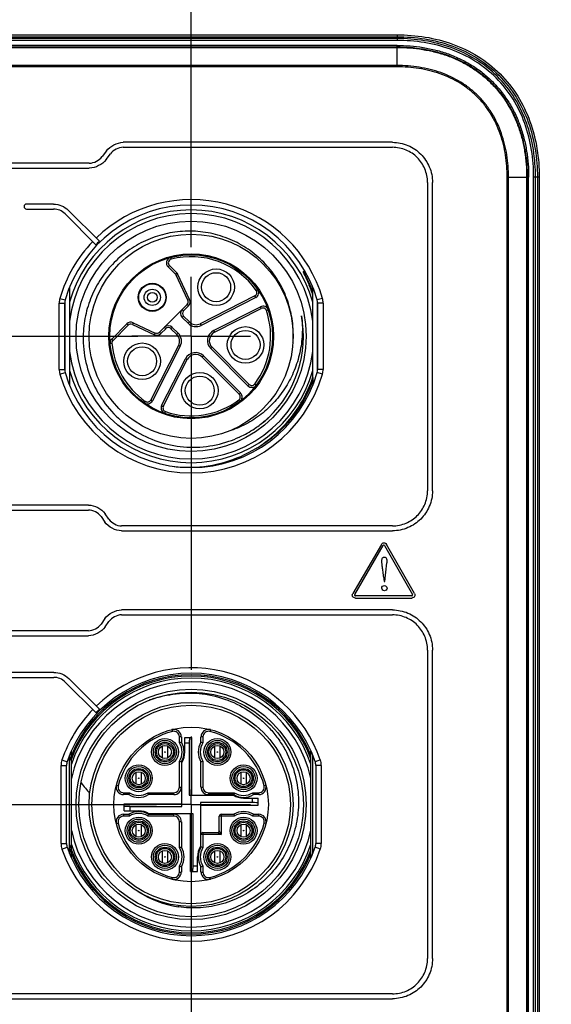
# Model space of a CAD drawing. Header units: inches. Extents: x 0 to 34, y 0 to 22.
# Tile 23 of 103: x 11.8 to 12.9, y 13.9 to 15.9. Entities that reach past the tile are written whole.
import ezdxf

# ---------------------------------------------------------------- set-up
doc = ezdxf.new("R2010")
doc.units = ezdxf.units.IN
doc.header["$LTSCALE"] = 1.87
doc.header["$MEASUREMENT"] = 0
doc.linetypes.add('CENTER', pattern=[0.6, 0.375, -0.075, 0.075, -0.075])
doc.layers.get('0').update_dxf_attribs({"linetype": 'CONTINUOUS'})
for name, color, linetype in [('02___PRT_ALL_AXES', 7, 'CONTINUOUS'), ('DEFAULT_1', 7, 'CENTER'), ('DIMENSIONS', 7, 'CONTINUOUS')]:
    doc.layers.add(name, color=color, linetype=linetype)
doc.styles.get("Standard").update_dxf_attribs({"font": 'txt', "width": 0.8})
doc.dimstyles.new('DIMSTYLE_2', dxfattribs={"dimtxt": 0.125, "dimasz": 0.18, "dimexe": 0.125, "dimexo": 0.0625, "dimgap": 0.03125, "dimtad": 0, "dimtih": 1, "dimtoh": 1, "dimdsep": 46, "dimtxsty": 'STANDARD', "dimblk": '_FILLED', "dimblk1": '_FILLED', "dimblk2": '_FILLED', "dimcen": 0.09, "dimadec": 0, "dimazin": 0, "dimtp": 0.001, "dimtm": 0.001, "dimtfac": 1, "dimtofl": 0, "dimtmove": 0, "dimatfit": 3, "dimldrblk": '_FILLED', "dimfxl": 1, "dimtolj": 1, "dimarcsym": 0})

# ---------------------------------------------------------------- blocks, each defined once
blk = doc.blocks.new('*D22')
at = {"layer": 'DIMENSIONS', "color": 2, "linetype": 'CONTINUOUS'}
blk.add_line((12.8311, 9.0272), (13.7356, 9.0272), dxfattribs=at)
at = {"layer": 'DIMENSIONS', "color": 2, "linetype": 'CONTINUOUS', "insert": (13.7981, 9.0897), "char_height": 0.125, "width": 1.725, "attachment_point": 1, "line_spacing_factor": 0.9}
blk.add_mtext('2X 158.68{\\Ftxt.shx;\\W1.000000;\\H0.125000; }[6.247]', dxfattribs=at)
blk = doc.blocks.new('_FILLED')
at = {"color": 0, "linetype": 'BYBLOCK'}
blk.add_solid([(0, 0), (-1, 0.174), (-1, -0.174)], dxfattribs=at)
blk = doc.blocks.new('*D23')
at = {"layer": 'DIMENSIONS', "color": 2, "linetype": 'CONTINUOUS'}
blk.add_line((12.8311, 16.325), (13.7356, 16.325), dxfattribs=at)
at = {"layer": 'DIMENSIONS', "color": 2, "linetype": 'CONTINUOUS', "insert": (13.7981, 16.3875), "char_height": 0.125, "width": 1.625, "attachment_point": 1, "line_spacing_factor": 0.9}
blk.add_mtext('2X 26.68{\\Ftxt.shx;\\W1.000000;\\H0.125000; }[1.051]', dxfattribs=at)
blk = doc.blocks.new('*D31')
at = {"layer": 'DIMENSIONS', "color": 2, "linetype": 'CONTINUOUS'}
blk.add_line((12.1747, 15.462), (12.1747, 17.2702), dxfattribs=at)
at = {"layer": 'DIMENSIONS', "color": 2, "linetype": 'CONTINUOUS', "insert": (12.1122, 17.3327), "char_height": 0.125, "width": 1.325, "attachment_point": 1, "rotation": 90, "line_spacing_factor": 0.9}
blk.add_mtext('6X 33{\\Ftxt.shx;\\W1.000000;\\H0.125000; }[1.299]', dxfattribs=at)

msp = doc.modelspace()

# ---------------------------------------------------------------- linework, layer by layer
at = {"color": 7, "linetype": 'CONTINUOUS'}
for p, q in [((10.4425, 15.9083), (12.6078, 15.9083)), ((10.4425, 15.9043), (12.6078, 15.9043)), ((12.6078, 15.9005), (10.4425, 15.9005)), ((12.6078, 15.9083), (12.6078, 15.8965)), ((12.6078, 15.8965), (10.4425, 15.8965)), ((12.6078, 15.886), (10.4425, 15.886)), ((10.4425, 15.8829), (12.6078, 15.8829)), ((10.4425, 15.8818), (12.6078, 15.8818)), ((12.6078, 15.8437), (12.6078, 15.886)), ((12.6078, 15.8437), (10.4425, 15.8437)), ((12.6078, 15.8409), (10.4425, 15.8409)), ((12.6078, 15.8409), (12.6078, 15.8437)), ((12.598, 15.6823), (12.0318, 15.6823)), ((12.0318, 15.6719), (12.598, 15.6718)), ((11.9964, 15.6643), (11.9876, 15.6522)), ((11.996, 15.6461), (12.0048, 15.6581)), ((11.9605, 15.6384), (11.0919, 15.6384)), ((11.0919, 15.628), (11.9605, 15.628)), ((12.8395, 9.743), (12.8395, 15.6092)), ((12.8395, 15.6092), (12.8846, 15.6092)), ((12.8423, 9.743), (12.8423, 15.6092)), ((12.8804, 15.6092), (12.8804, 9.743)), ((12.8816, 15.6092), (12.8816, 9.743)), ((12.8846, 9.743), (12.8846, 15.6092)), ((12.8952, 9.743), (12.8952, 15.6092)), ((12.9069, 15.6092), (12.8952, 15.6092)), ((12.8991, 9.743), (12.8991, 15.6092)), ((12.903, 15.6092), (12.903, 9.743)), ((12.9069, 15.6092), (12.9069, 9.743)), ((12.672, 15.5979), (12.672, 14.9498)), ((12.6824, 14.9498), (12.6824, 15.5979)), ((11.8853, 15.5524), (11.8285, 15.5524)), ((11.8285, 15.542), (11.8853, 15.542)), ((11.9094, 15.532), (11.9744, 15.467)), ((11.9818, 15.4744), (11.9168, 15.5393)), ((12.129, 15.4233), (12.1262, 15.4205)), ((12.129, 15.4233), (12.1445, 15.4078)), ((12.1316, 15.4403), (12.1326, 15.4365)), ((12.1418, 15.405), (12.1262, 15.4205)), ((12.1418, 15.405), (12.1445, 15.4078)), ((12.1469, 15.4044), (12.1433, 15.4027)), ((12.1678, 15.3501), (12.1433, 15.4027)), ((12.1714, 15.3518), (12.1469, 15.4044)), ((12.4108, 15.4108), (12.4136, 15.4124)), ((11.9188, 15.3772), (11.9188, 15.1718)), ((12.3087, 15.3593), (12.194, 15.3009)), ((12.3105, 15.3558), (12.3087, 15.3593)), ((12.3148, 15.3732), (12.3115, 15.3709)), ((12.4307, 15.1884), (12.4307, 15.3772)), ((11.8972, 15.2048), (11.8972, 15.3443)), ((11.8972, 15.3443), (11.9087, 15.3443)), ((11.8986, 15.354), (11.9096, 15.3508)), ((11.9087, 15.2048), (11.9087, 15.3443)), ((11.909, 15.348), (11.909, 15.2011)), ((12.1081, 15.283), (12.1663, 15.3412)), ((12.1691, 15.3385), (12.1663, 15.3412)), ((12.1678, 15.3501), (12.1714, 15.3518)), ((12.3105, 15.3558), (12.1958, 15.2974)), ((12.4509, 15.354), (12.4399, 15.3508)), ((12.4405, 15.2011), (12.4405, 15.348)), ((12.4408, 15.3443), (12.4408, 15.2048)), ((12.4523, 15.3443), (12.4408, 15.3443)), ((12.4523, 15.3443), (12.4523, 15.2048)), ((12.156, 15.3309), (12.1587, 15.3281)), ((12.1691, 15.3385), (12.1587, 15.3281)), ((12.2219, 15.2864), (12.3203, 15.3365)), ((12.2237, 15.2829), (12.3221, 15.333)), ((12.3221, 15.333), (12.3203, 15.3365)), ((12.3368, 15.3298), (12.3331, 15.3286)), ((12.0076, 15.2688), (12.0395, 15.3007)), ((12.0422, 15.2979), (12.0104, 15.266)), ((12.0422, 15.2979), (12.0395, 15.3007)), ((12.0528, 15.3031), (12.0511, 15.2995)), ((12.0511, 15.2995), (12.0975, 15.2779)), ((12.0528, 15.3031), (12.0992, 15.2814)), ((12.1587, 15.317), (12.156, 15.3142)), ((12.1684, 15.3018), (12.156, 15.3142)), ((12.1587, 15.317), (12.1712, 15.3046)), ((12.1684, 15.3018), (12.1712, 15.3046)), ((12.194, 15.3009), (12.1958, 15.2974)), ((12.4072, 15.3168), (12.4071, 15.3173)), ((12.4071, 15.3173), (12.4071, 15.3169)), ((12.0975, 15.2779), (12.0992, 15.2814)), ((12.1081, 15.283), (12.1108, 15.2802)), ((12.1212, 15.2905), (12.1108, 15.2802)), ((12.1212, 15.2905), (12.1184, 15.2933)), ((12.1351, 15.2933), (12.1323, 15.2905)), ((12.1447, 15.2781), (12.1323, 15.2905)), ((12.1351, 15.2933), (12.1475, 15.2809)), ((12.1447, 15.2781), (12.1475, 15.2809)), ((12.2219, 15.2864), (12.2237, 15.2829)), ((12.0042, 15.2594), (12.0081, 15.2598)), ((12.0076, 15.2688), (12.0104, 15.266)), ((12.1484, 15.2553), (12.0899, 15.1406)), ((12.1519, 15.2535), (12.0934, 15.1388)), ((12.1519, 15.2535), (12.1484, 15.2553)), ((12.2187, 15.2514), (12.2159, 15.2487)), ((12.294, 15.1706), (12.2159, 15.2487)), ((12.2187, 15.2514), (12.2968, 15.1734)), ((12.1127, 15.129), (12.1629, 15.2274)), ((12.1162, 15.1272), (12.1664, 15.2256)), ((12.1664, 15.2256), (12.1629, 15.2274)), ((12.2006, 15.2334), (12.1978, 15.2306)), ((12.2759, 15.1525), (12.1978, 15.2306)), ((12.2006, 15.2334), (12.2787, 15.1553)), ((11.8972, 15.2048), (11.9087, 15.2048)), ((11.8986, 15.195), (11.9096, 15.1982)), ((12.4509, 15.195), (12.4399, 15.1982)), ((12.4523, 15.2048), (12.4408, 15.2048)), ((12.294, 15.1706), (12.2968, 15.1734)), ((12.3118, 15.1719), (12.3087, 15.1742)), ((12.4307, 15.1878), (12.4307, 15.1718)), ((12.2759, 15.1525), (12.2787, 15.1553)), ((12.0761, 15.1345), (12.0784, 15.1377)), ((12.0899, 15.1406), (12.0934, 15.1388)), ((12.2774, 15.1375), (12.2751, 15.1406)), ((12.1127, 15.129), (12.1162, 15.1272)), ((12.1195, 15.1125), (12.1207, 15.1162)), ((11.9586, 14.9198), (11.09, 14.9198)), ((11.09, 14.9093), (11.9586, 14.9093)), ((11.9852, 14.8954), (11.9931, 14.8839)), ((12.0017, 14.8898), (11.9937, 14.9013)), ((12.598, 14.8759), (12.0283, 14.8759)), ((12.0283, 14.8655), (12.598, 14.8655)), ((12.5748, 14.8368), (12.5149, 14.7339)), ((12.519, 14.7315), (12.5789, 14.8344)), ((12.5816, 14.8344), (12.64, 14.7315)), ((12.6442, 14.7339), (12.5858, 14.8368)), ((12.5818, 14.7587), (12.5864, 14.7981)), ((12.5795, 14.7698), (12.5804, 14.7587)), ((12.5804, 14.7587), (12.5818, 14.7587)), ((12.6386, 14.7291), (12.5203, 14.7291)), ((12.5203, 14.7243), (12.6386, 14.7243)), ((12.598, 14.6993), (12.0283, 14.6993)), ((11.9931, 14.6809), (11.9852, 14.6694)), ((12.0283, 14.6889), (12.598, 14.6888)), ((11.9586, 14.6554), (11.09, 14.6554)), ((11.9937, 14.6635), (12.0017, 14.675)), ((11.09, 14.645), (11.9586, 14.645)), ((12.672, 14.6149), (12.672, 13.9661)), ((12.6824, 13.9661), (12.6824, 14.6149)), ((11.8858, 14.568), (11.7634, 14.568)), ((11.7634, 14.5575), (11.8858, 14.5575)), ((11.9819, 14.4903), (11.9173, 14.5549)), ((11.91, 14.5475), (11.9746, 14.4829)), ((12.1344, 14.4476), (12.1354, 14.4438)), ((12.1501, 14.42), (12.1501, 14.4323)), ((12.1541, 14.4323), (12.1501, 14.4323)), ((12.1541, 14.4323), (12.1541, 14.4212)), ((12.1614, 14.4005), (12.1614, 14.431)), ((12.1614, 14.431), (12.176, 14.431)), ((12.176, 14.31), (12.176, 14.431)), ((12.1954, 14.4212), (12.1954, 14.4323)), ((12.1994, 14.4323), (12.1954, 14.4323)), ((12.1994, 14.4323), (12.1994, 14.42)), ((12.2151, 14.4476), (12.2141, 14.4438)), ((12.1137, 14.413), (12.1137, 14.3881)), ((12.1255, 14.3881), (12.1255, 14.413)), ((12.1708, 14.4192), (12.1614, 14.4192)), ((12.1708, 14.4192), (12.1708, 14.31)), ((12.224, 14.413), (12.224, 14.3881)), ((12.2358, 14.3881), (12.2358, 14.413)), ((11.9188, 14.1875), (11.9188, 14.3931)), ((11.9225, 14.3933), (11.9223, 14.3929)), ((11.9228, 14.1782), (11.9228, 14.4024)), ((12.4267, 14.1782), (12.4267, 14.4024)), ((12.4307, 14.1875), (12.4307, 14.3931)), ((11.9011, 14.208), (11.9011, 14.3725)), ((11.9011, 14.3725), (11.9126, 14.3725)), ((11.903, 14.384), (11.9139, 14.3802)), ((11.9126, 14.208), (11.9126, 14.3725)), ((12.1501, 14.3267), (12.1501, 14.381)), ((12.1541, 14.3799), (12.1541, 14.3267)), ((12.1551, 14.2863), (12.1551, 14.3785)), ((12.1954, 14.3267), (12.1954, 14.3799)), ((12.1994, 14.381), (12.1994, 14.3267)), ((12.4465, 14.384), (12.4356, 14.3802)), ((12.4369, 14.3725), (12.4369, 14.208)), ((12.4484, 14.3725), (12.4369, 14.3725)), ((12.4484, 14.3725), (12.4484, 14.208)), ((12.0586, 14.3579), (12.0586, 14.333)), ((12.0704, 14.333), (12.0704, 14.3579)), ((12.2791, 14.3579), (12.2791, 14.333)), ((12.2909, 14.333), (12.2909, 14.3579)), ((12.0174, 14.3306), (12.0212, 14.3296)), ((12.1501, 14.3267), (12.1541, 14.3267)), ((12.1954, 14.3267), (12.1994, 14.3267)), ((12.3321, 14.3306), (12.3283, 14.3296)), ((12.0327, 14.3149), (12.0327, 14.311)), ((12.0327, 14.3149), (12.045, 14.3149)), ((12.0439, 14.311), (12.0327, 14.311)), ((12.084, 14.3149), (12.1383, 14.3149)), ((12.1383, 14.311), (12.0852, 14.311)), ((12.1383, 14.311), (12.1383, 14.3149)), ((12.1708, 14.31), (12.2629, 14.31)), ((12.2112, 14.3149), (12.2112, 14.311)), ((12.2112, 14.3149), (12.2655, 14.3149)), ((12.2643, 14.311), (12.2112, 14.311)), ((12.285, 14.3037), (12.3155, 14.3037)), ((12.3037, 14.2942), (12.3037, 14.3037)), ((12.3045, 14.3149), (12.3168, 14.3149)), ((12.3168, 14.311), (12.3056, 14.311)), ((12.3155, 14.2891), (12.3155, 14.3037)), ((12.3168, 14.311), (12.3168, 14.3149)), ((12.034, 14.2769), (12.034, 14.2915)), ((12.034, 14.2915), (12.1551, 14.2915)), ((12.0458, 14.2863), (12.0458, 14.2769)), ((12.0458, 14.2863), (12.1551, 14.2863)), ((12.1944, 14.2942), (12.1944, 14.2021)), ((12.3037, 14.2942), (12.1944, 14.2942)), ((12.1944, 14.2891), (12.3155, 14.2891)), ((12.0327, 14.2696), (12.0327, 14.2657)), ((12.0327, 14.2696), (12.0439, 14.2696)), ((12.045, 14.2657), (12.0327, 14.2657)), ((12.034, 14.2769), (12.0645, 14.2769)), ((12.1383, 14.2657), (12.084, 14.2657)), ((12.0852, 14.2696), (12.1383, 14.2696)), ((12.1787, 14.2706), (12.0866, 14.2706)), ((12.1383, 14.2657), (12.1383, 14.2696)), ((12.1735, 14.1495), (12.1735, 14.2706)), ((12.1787, 14.1613), (12.1787, 14.2706)), ((12.2338, 14.2352), (12.2338, 14.2657)), ((12.2655, 14.2657), (12.2338, 14.2657)), ((12.2377, 14.2696), (12.2377, 14.2273)), ((12.2377, 14.2696), (12.2643, 14.2696)), ((12.3168, 14.2657), (12.3045, 14.2657)), ((12.3056, 14.2696), (12.3168, 14.2696)), ((12.3168, 14.2657), (12.3168, 14.2696)), ((12.0174, 14.25), (12.0212, 14.2509)), ((12.0586, 14.2476), (12.0586, 14.2227)), ((12.0704, 14.2227), (12.0704, 14.2476)), ((12.1501, 14.1996), (12.1501, 14.2539)), ((12.1541, 14.2539), (12.1501, 14.2539)), ((12.1541, 14.2539), (12.1541, 14.2007)), ((12.2791, 14.2476), (12.2791, 14.2227)), ((12.2909, 14.2227), (12.2909, 14.2476)), ((12.3321, 14.25), (12.3283, 14.2509)), ((12.1954, 14.2007), (12.1954, 14.2273)), ((12.2377, 14.2273), (12.1954, 14.2273)), ((12.1994, 14.2312), (12.1994, 14.1996)), ((12.1994, 14.2312), (12.2299, 14.2312)), ((12.2299, 14.2312), (12.2377, 14.2273)), ((12.2377, 14.2273), (12.2338, 14.2352)), ((11.9011, 14.208), (11.9126, 14.208)), ((11.903, 14.1966), (11.9139, 14.2004)), ((12.4465, 14.1966), (12.4356, 14.2004)), ((12.4484, 14.208), (12.4369, 14.208)), ((11.92, 14.1934), (11.9202, 14.193)), ((11.9213, 14.1981), (11.9215, 14.1976)), ((12.1137, 14.1925), (12.1137, 14.1676)), ((12.1255, 14.1676), (12.1255, 14.1925)), ((12.1881, 14.1495), (12.1881, 14.18)), ((12.224, 14.1925), (12.224, 14.1676)), ((12.2358, 14.1676), (12.2358, 14.1925)), ((12.1501, 14.1482), (12.1501, 14.1605)), ((12.1541, 14.1594), (12.1541, 14.1482)), ((12.1787, 14.1613), (12.1881, 14.1613)), ((12.1954, 14.1482), (12.1954, 14.1594)), ((12.1994, 14.1605), (12.1994, 14.1482)), ((12.1501, 14.1482), (12.1541, 14.1482)), ((12.1735, 14.1495), (12.1881, 14.1495)), ((12.1954, 14.1482), (12.1994, 14.1482)), ((12.1344, 14.133), (12.1354, 14.1368)), ((12.2151, 14.133), (12.2141, 14.1368)), ((12.1476, 14.0752), (12.1479, 14.0774)), ((12.598, 13.8922), (10.4525, 13.8922)), ((10.4525, 13.8818), (12.598, 13.8818))]:
    msp.add_line(p, q, dxfattribs=at)
for centre, radius in [((12.1747, 15.2745), 0.2421), ((12.1747, 15.2745), 0.2146), ((12.1747, 15.2745), 0.1732), ((12.1747, 15.2745), 0.1713), ((12.2273, 15.3777), 0.0384), ((12.2273, 15.3777), 0.0305), ((12.0929, 15.3564), 0.0295), ((12.0929, 15.3564), 0.0285), ((12.0929, 15.3564), 0.0171), ((12.0929, 15.3564), 0.0103), ((12.2891, 15.2564), 0.0384), ((12.2891, 15.2564), 0.0305), ((12.0716, 15.222), 0.0384), ((12.0716, 15.222), 0.0305), ((12.1929, 15.1602), 0.0384), ((12.1929, 15.1602), 0.0305), ((12.1747, 14.2903), 0.2421), ((12.1747, 14.2903), 0.2362), ((12.1747, 14.2903), 0.2146), ((12.1747, 14.2903), 0.2087), ((12.1747, 14.2903), 0.1624), ((12.1196, 14.4005), 0.0283), ((12.2299, 14.4005), 0.0283), ((12.1196, 14.4005), 0.0244), ((12.1196, 14.4005), 0.0205), ((12.1196, 14.4005), 0.0177), ((12.1196, 14.4005), 0.0138), ((12.2299, 14.4005), 0.0244), ((12.2299, 14.4005), 0.0205), ((12.2299, 14.4005), 0.0177), ((12.2299, 14.4005), 0.0138), ((12.1196, 14.4005), 0.000675), ((12.2299, 14.4005), 0.000675), ((12.0645, 14.3454), 0.0283), ((12.0645, 14.3454), 0.0244), ((12.0645, 14.3454), 0.0205), ((12.285, 14.3454), 0.0283), ((12.285, 14.3454), 0.0244), ((12.285, 14.3454), 0.0205), ((12.0645, 14.3454), 0.0177), ((12.0645, 14.3454), 0.0138), ((12.0645, 14.3454), 0.000675), ((12.285, 14.3454), 0.0177), ((12.285, 14.3454), 0.0138), ((12.285, 14.3454), 0.000675), ((12.0645, 14.2352), 0.0283), ((12.285, 14.2352), 0.0283), ((12.0645, 14.2352), 0.0244), ((12.0645, 14.2352), 0.0205), ((12.0645, 14.2352), 0.0177), ((12.0645, 14.2352), 0.0138), ((12.285, 14.2352), 0.0244), ((12.285, 14.2352), 0.0205), ((12.285, 14.2352), 0.0177), ((12.285, 14.2352), 0.0138), ((12.0645, 14.2352), 0.000675), ((12.285, 14.2352), 0.000675), ((12.1196, 14.18), 0.0283), ((12.1196, 14.18), 0.0244), ((12.1196, 14.18), 0.0205), ((12.2299, 14.18), 0.0283), ((12.2299, 14.18), 0.0244), ((12.2299, 14.18), 0.0205), ((12.1196, 14.18), 0.0177), ((12.1196, 14.18), 0.0138), ((12.1196, 14.18), 0.000675), ((12.2299, 14.18), 0.0177), ((12.2299, 14.18), 0.0138), ((12.2299, 14.18), 0.000675)]:
    msp.add_circle(centre, radius, dxfattribs=at)
for centre, radius, start, end in [((11.8285, 15.5472), 0.00521, 90.0111, 269.9987), ((12.1747, 15.2745), 0.2759, 16.0571, 163.9429), ((12.1747, 15.2745), 0.2874, 16.0571, 134.0326), ((12.1747, 15.2745), 0.2657, 15.6425, 164.3575), ((12.1747, 15.2745), 0.2579, 7.084, 172.916), ((12.1747, 15.2745), 0.2874, 136.1106, 163.9429), ((12.1747, 15.2745), 0.2778, 133.999, 136.1489), ((12.1346, 15.4288), 0.0118, 104.5908, 225), ((12.1346, 15.4288), 0.00787, 104.5908, 225), ((12.1747, 15.2745), 0.1673, 35.1622, 104.5908), ((12.1362, 15.3994), 0.00787, 25, 45), ((12.1362, 15.3994), 0.0118, 25, 45), ((12.1741, 15.2743), 0.2732, 20.1255, 29.98), ((12.3051, 15.3664), 0.00787, 297, 35.1622), ((12.3051, 15.3664), 0.0118, 297, 35.1622), ((11.9323, 15.3443), 0.0351, 163.9356, 180.0073), ((11.9323, 15.3443), 0.0236, 163.9329, 180.01), ((12.1607, 15.3468), 0.00787, 315, 25), ((12.1607, 15.3468), 0.0118, 315, 25), ((12.4172, 15.3443), 0.0236, 359.9905, 16.0666), ((12.4172, 15.3443), 0.0351, 359.9927, 16.0644), ((12.1643, 15.3226), 0.0118, 135, 225), ((12.1643, 15.3226), 0.00787, 135, 225), ((12.1747, 15.2745), 0.1673, 323.1622, 18.8378), ((12.3257, 15.326), 0.0118, 18.8378, 117), ((12.3257, 15.326), 0.00787, 18.8378, 117), ((12.0478, 15.2924), 0.0118, 65, 135), ((12.0478, 15.2924), 0.00787, 65, 135), ((12.1851, 15.3185), 0.0236, 225, 297), ((12.1851, 15.3185), 0.0197, 225, 297), ((12.1747, 15.2745), 0.2362, 313.5822, 10.4178), ((12.1787, 15.2753), 0.2322, 9.5009, 10.2915), ((12.1025, 15.2886), 0.0118, 245, 315), ((12.1025, 15.2886), 0.00787, 245, 315), ((12.1267, 15.285), 0.0118, 45, 135), ((12.1267, 15.285), 0.00787, 45, 135), ((12.1308, 15.2642), 0.0197, 333, 45), ((12.1308, 15.2642), 0.0236, 333, 45), ((12.2326, 15.2654), 0.0236, 117, 225), ((12.2326, 15.2654), 0.0197, 117, 225), ((12.1752, 15.2784), 0.2144, 357.5313, 0.3205), ((12.0159, 15.2605), 0.0118, 135, 185.0607), ((12.0159, 15.2605), 0.00787, 135, 185.0607), ((12.1747, 15.2745), 0.1673, 185.0607, 234.8378), ((12.1765, 15.2784), 0.2131, 355.3442, 357.5311), ((12.1747, 15.2745), 0.2579, 187.084, 352.916), ((12.1839, 15.2167), 0.0236, 45, 153), ((12.1839, 15.2167), 0.0197, 45, 153), ((11.9323, 15.2048), 0.0351, 179.9927, 196.0644), ((12.1747, 15.2745), 0.2874, 196.0571, 343.9429), ((11.9323, 15.2048), 0.0236, 179.9905, 196.0666), ((12.1747, 15.2745), 0.2759, 196.0571, 343.9429), ((12.1747, 15.2745), 0.2657, 195.6425, 344.3575), ((12.4172, 15.2048), 0.0236, 343.9334, 0.0095), ((12.4172, 15.2048), 0.0351, 343.9356, 0.0073), ((12.3024, 15.1789), 0.00787, 225, 323.1622), ((12.1748, 15.2745), 0.2725, 308.4371, 339.8865), ((12.1713, 15.2738), 0.2731, 340.3154, 341.7889), ((12.2703, 15.1469), 0.00787, 306.8378, 45), ((12.2703, 15.1469), 0.0118, 306.8378, 45), ((12.3024, 15.1789), 0.0118, 225, 323.1622), ((12.0829, 15.1442), 0.0118, 234.8378, 333), ((12.0829, 15.1442), 0.00787, 234.8378, 333), ((12.1747, 15.2745), 0.1673, 251.1622, 306.8378), ((12.1233, 15.1236), 0.0118, 153, 251.1622), ((12.1233, 15.1236), 0.00787, 153, 251.1622), ((12.1776, 15.2772), 0.2362, 303.956, 310.3255), ((12.1755, 15.2738), 0.2352, 309.8177, 310.6281), ((12.1763, 15.2729), 0.2339, 310.6262, 313.5796), ((12.1779, 15.2769), 0.2358, 310.3252, 312.6327), ((12.178, 15.2767), 0.2355, 294.8732, 303.4668), ((12.1783, 15.2763), 0.2351, 303.4714, 303.9513), ((12.1783, 15.2763), 0.2351, 288.82, 294.4655), ((12.1784, 15.2759), 0.2346, 294.4674, 294.8656), ((12.1753, 15.2738), 0.2716, 302.0416, 308.2514), ((12.1748, 15.2744), 0.2724, 308.253, 308.4523), ((12.1694, 15.2733), 0.2741, 271.1161, 301.115), ((12.1748, 15.2746), 0.2726, 300.0013, 302.038), ((12.1694, 15.2758), 0.2767, 263.6265, 271.0987), ((12.1747, 14.2903), 0.2874, 19.0241, 133.985), ((12.1747, 14.2903), 0.2759, 19.0241, 160.9759), ((12.1747, 14.2903), 0.2725, 22.3967, 157.6033), ((12.1747, 14.2903), 0.2697, 20.8836, 159.1164), ((12.1747, 14.2903), 0.2657, 18.5317, 161.4683), ((12.1747, 14.2903), 0.2579, 12.2856, 167.7144), ((12.1692, 14.29), 0.2344, 109.0274, 110.693), ((12.1694, 14.2894), 0.2351, 108.1567, 109.0278), ((12.1747, 14.2903), 0.2778, 133.9497, 136.0996), ((12.1747, 14.2903), 0.2874, 136.0629, 160.9759), ((12.1747, 14.2903), 0.1585, 104.3782, 165.6218), ((12.1383, 14.4323), 0.0157, 360, 104.3782), ((12.1383, 14.4323), 0.0118, 0, 104.3782), ((12.2112, 14.4323), 0.0157, 75.6218, 180), ((12.2112, 14.4323), 0.0118, 75.6218, 180), ((12.1747, 14.2903), 0.1585, 14.3782, 75.6218), ((12.2281, 14.1534), 0.2778, 105.4499, 106.294), ((12.1196, 14.4005), 0.0362, 327.3935, 32.6065), ((12.1196, 14.4005), 0.0402, 329.0753, 30.9247), ((12.2299, 14.4005), 0.0402, 149.0753, 210.9247), ((12.2299, 14.4005), 0.0362, 147.3935, 212.6065), ((12.1217, 14.1543), 0.2768, 73.7045, 74.5516), ((12.2127, 14.2859), 0.3091, 159.6955, 161.912), ((12.173, 14.2909), 0.2707, 159.0768, 159.8866), ((12.1735, 14.2907), 0.2712, 158.3843, 159.0768), ((12.1738, 14.2906), 0.2715, 157.8781, 158.3844), ((12.1741, 14.2905), 0.2718, 157.5965, 157.7742), ((12.1196, 14.4005), 0.0417, 328.1092, 360), ((11.9362, 14.3725), 0.0351, 160.964, 180.0119), ((11.9362, 14.3725), 0.0236, 160.9607, 180.0151), ((12.2278, 14.6467), 0.2768, 253.7045, 254.5516), ((12.1214, 14.6477), 0.2778, 285.4499, 286.294), ((12.4133, 14.3725), 0.0236, 359.9848, 19.0394), ((12.4133, 14.3725), 0.0351, 359.9881, 19.0361), ((12.1045, 14.4528), 0.1992, 215.8698, 216.0688), ((12.1187, 14.4634), 0.2169, 216.1167, 223.569), ((12.0327, 14.3267), 0.0157, 165.6218, 270), ((12.0327, 14.3267), 0.0118, 165.6218, 270), ((12.1383, 14.3267), 0.0157, 270, 360), ((12.1383, 14.3267), 0.0118, 270, 360), ((12.2112, 14.3267), 0.0157, 180, 270), ((12.2112, 14.3267), 0.0118, 180, 270), ((12.3168, 14.3267), 0.0157, 270, 14.3782), ((12.3168, 14.3267), 0.0118, 270, 14.3782), ((12.3107, 14.2372), 0.2768, 163.7045, 164.5516), ((12.0645, 14.3454), 0.0402, 239.0753, 300.9247), ((12.0645, 14.3454), 0.0362, 237.3935, 302.6065), ((11.8174, 14.2369), 0.2778, 15.4499, 16.294), ((12.285, 14.3454), 0.0417, 238.1092, 270), ((12.5312, 14.2372), 0.2768, 163.7045, 164.5516), ((12.285, 14.3454), 0.0402, 239.0753, 300.9247), ((12.285, 14.3454), 0.0362, 237.3935, 302.6065), ((12.0378, 14.2369), 0.2778, 15.4499, 16.294), ((12.0327, 14.2539), 0.0157, 90, 194.3782), ((12.0327, 14.2539), 0.0118, 90, 194.3782), ((12.0645, 14.2352), 0.0402, 59.0753, 120.9247), ((12.3117, 14.3436), 0.2778, 195.4499, 196.294), ((12.0645, 14.2352), 0.0362, 57.3935, 122.6065), ((12.0645, 14.2352), 0.0417, 58.1092, 90), ((11.8183, 14.3434), 0.2768, 343.7045, 344.5516), ((12.1383, 14.2539), 0.0157, 0, 90), ((12.1383, 14.2539), 0.0118, 0, 90), ((12.2377, 14.2657), 0.00394, 90, 180), ((12.285, 14.2352), 0.0402, 59.0753, 120.9247), ((12.5321, 14.3436), 0.2778, 195.4499, 196.294), ((12.285, 14.2352), 0.0362, 57.3935, 122.6065), ((12.0388, 14.3434), 0.2768, 343.7045, 344.5516), ((12.3168, 14.2539), 0.0157, 345.6218, 90), ((12.3168, 14.2539), 0.0118, 345.6218, 90), ((12.1747, 14.2903), 0.1585, 194.3782, 255.6218), ((12.1747, 14.2903), 0.1585, 284.3782, 345.6218), ((12.1747, 14.2903), 0.2579, 192.2856, 347.7144), ((12.1994, 14.2273), 0.00394, 90, 180), ((12.2299, 14.2352), 0.00394, 270, 360), ((11.9362, 14.208), 0.0351, 179.9881, 199.0361), ((11.9362, 14.208), 0.0236, 179.9848, 199.0394), ((12.1747, 14.2903), 0.2759, 199.0241, 340.9759), ((12.1733, 14.2898), 0.2682, 198.3954, 200.1207), ((12.1819, 14.293), 0.2773, 198.4646, 200.0113), ((12.1747, 14.2903), 0.2657, 198.5317, 341.4683), ((12.2281, 13.9329), 0.2778, 105.4499, 106.294), ((12.1196, 14.18), 0.0402, 329.0753, 30.9247), ((12.2299, 14.18), 0.0417, 148.1092, 180), ((12.2299, 14.18), 0.0402, 149.0753, 210.9247), ((12.1217, 13.9339), 0.2768, 73.7045, 74.5516), ((12.4133, 14.208), 0.0236, 340.9606, 0.0152), ((12.4133, 14.208), 0.0351, 340.9639, 0.0119), ((12.1747, 14.2903), 0.2874, 199.0241, 340.9759), ((12.1731, 14.2897), 0.2707, 200.1134, 200.8241), ((12.1737, 14.2899), 0.2714, 200.9225, 202.1263), ((12.174, 14.29), 0.2689, 200.1202, 200.7966), ((12.1819, 14.293), 0.2774, 200.1289, 200.7846), ((12.1741, 14.2901), 0.2718, 202.126, 202.4033), ((12.1747, 14.2903), 0.2697, 200.8836, 339.1164), ((12.1747, 14.2903), 0.2725, 202.3967, 337.6033), ((12.1196, 14.18), 0.0362, 327.3935, 32.6065), ((12.2299, 14.18), 0.0362, 147.3935, 212.6065), ((12.2278, 14.4262), 0.2768, 253.7045, 254.5516), ((12.1214, 14.4272), 0.2778, 285.4499, 286.294), ((12.1383, 14.1482), 0.0157, 255.6218, 360), ((12.1383, 14.1482), 0.0118, 255.6218, 360), ((12.2112, 14.1482), 0.0157, 180, 284.3782), ((12.2112, 14.1482), 0.0118, 180, 284.3782), ((12.1798, 14.2884), 0.2156, 237.0885, 261.418)]:
    msp.add_arc(centre, radius, start, end, dxfattribs=at)
for centre, major_axis, start_param, end_param in [((12.1718, 14.4192), (0, 0.0118), 0, 1.570796), ((12.0458, 14.2874), (0.0118, 0), -3.141593, -1.570796), ((12.3037, 14.2932), (0.0118, 0), 0, 1.570796), ((12.1777, 14.1613), (0, 0.0118), -3.141593, -1.570796)]:
    msp.add_ellipse(centre, major_axis=major_axis, ratio=0.087489, start_param=start_param, end_param=end_param, dxfattribs=at)
for points, knots in [([(12.6078, 15.9083), (12.6473, 15.9083), (12.7075, 15.8992), (12.7793, 15.8648), (12.8262, 15.8276), (12.8635, 15.7806), (12.8978, 15.7088), (12.9069, 15.6486), (12.9069, 15.6092)], [0, 0, 0, 0, 0.249558, 0.374772, 0.499986, 0.625214, 0.750438, 1, 1, 1, 1]), ([(12.6078, 15.9043), (12.6468, 15.9043), (12.7062, 15.8954), (12.7771, 15.8615), (12.8234, 15.8248), (12.8602, 15.7784), (12.894, 15.7075), (12.903, 15.6481), (12.903, 15.6092)], [0, 0, 0, 0, 0.249561, 0.374773, 0.499986, 0.625212, 0.750435, 1, 1, 1, 1]), ([(12.8991, 15.6092), (12.8991, 15.6476), (12.8903, 15.7063), (12.8569, 15.7763), (12.8206, 15.822), (12.7749, 15.8583), (12.7049, 15.8917), (12.6463, 15.9005), (12.6078, 15.9005)], [0, 0, 0, 0, 0.249591, 0.374818, 0.500032, 0.625226, 0.750428, 1, 1, 1, 1]), ([(12.8952, 15.6092), (12.8952, 15.6471), (12.8865, 15.705), (12.8537, 15.7741), (12.8178, 15.8192), (12.7727, 15.855), (12.7036, 15.8879), (12.6458, 15.8965), (12.6078, 15.8965)], [0, 0, 0, 0, 0.249594, 0.37482, 0.500032, 0.625224, 0.750425, 1, 1, 1, 1]), ([(12.6078, 15.886), (12.6262, 15.886), (12.6538, 15.8839), (12.6897, 15.8765), (12.7161, 15.8684), (12.7415, 15.8577), (12.7657, 15.8444), (12.7882, 15.8285), (12.8088, 15.8102), (12.8272, 15.7896), (12.8431, 15.767), (12.8564, 15.7429), (12.867, 15.7175), (12.8751, 15.6911), (12.8826, 15.6551), (12.8846, 15.6275), (12.8846, 15.6092)], [0, 0, 0, 0, 0.124939, 0.187456, 0.249969, 0.312481, 0.374989, 0.437495, 0.5, 0.562505, 0.625011, 0.687519, 0.750031, 0.812544, 0.875061, 1, 1, 1, 1]), ([(12.6078, 15.8829), (12.626, 15.8829), (12.6533, 15.8809), (12.6888, 15.8736), (12.7149, 15.8656), (12.7401, 15.855), (12.764, 15.8419), (12.7863, 15.8262), (12.8067, 15.808), (12.8248, 15.7877), (12.8405, 15.7653), (12.8537, 15.7414), (12.8642, 15.7163), (12.8722, 15.6902), (12.8796, 15.6546), (12.8816, 15.6273), (12.8816, 15.6092)], [0, 0, 0, 0, 0.12494, 0.187455, 0.249966, 0.312474, 0.374982, 0.437492, 0.500004, 0.562514, 0.625022, 0.687529, 0.750038, 0.812549, 0.875064, 1, 1, 1, 1]), ([(12.6078, 15.8818), (12.6259, 15.8818), (12.6531, 15.8797), (12.6885, 15.8724), (12.7145, 15.8645), (12.7395, 15.854), (12.7633, 15.8409), (12.7855, 15.8253), (12.8058, 15.8072), (12.8239, 15.7869), (12.8395, 15.7647), (12.8526, 15.7409), (12.8631, 15.7158), (12.8711, 15.6899), (12.8784, 15.6544), (12.8804, 15.6272), (12.8804, 15.6092)], [0, 0, 0, 0, 0.12494, 0.187455, 0.249966, 0.312474, 0.374982, 0.437492, 0.500004, 0.562514, 0.625022, 0.687529, 0.750038, 0.812549, 0.875064, 1, 1, 1, 1]), ([(12.8423, 15.6092), (12.8423, 15.617), (12.8417, 15.6326), (12.8382, 15.6635), (12.8289, 15.7016), (12.8122, 15.7371), (12.7944, 15.7627), (12.7788, 15.7802), (12.7613, 15.7958), (12.7357, 15.8136), (12.7002, 15.8303), (12.6546, 15.8414), (12.6234, 15.8437), (12.6078, 15.8437)], [0, 0, 0, 0, 0.062549, 0.125098, 0.250062, 0.374969, 0.437506, 0.500043, 0.562579, 0.625118, 0.750027, 0.874993, 1, 1, 1, 1]), ([(12.8395, 15.6092), (12.8395, 15.6246), (12.8374, 15.6554), (12.8264, 15.7005), (12.8099, 15.7356), (12.7923, 15.7609), (12.7769, 15.7783), (12.7596, 15.7936), (12.7343, 15.8113), (12.6991, 15.8277), (12.6541, 15.8387), (12.6232, 15.8409), (12.6078, 15.8409)], [0, 0, 0, 0, 0.125016, 0.249992, 0.37491, 0.437453, 0.499996, 0.562538, 0.625082, 0.750002, 0.874981, 1, 1, 1, 1]), ([(11.9964, 15.6643), (12.0004, 15.6697), (12.0116, 15.6781), (12.0251, 15.6823), (12.0318, 15.6823)], [0, 0, 0, 0, 0.499789, 1, 1, 1, 1]), ([(12.0318, 15.6719), (12.0267, 15.6719), (12.0165, 15.6685), (12.0078, 15.6623), (12.0048, 15.6581)], [0, 0, 0, 0, 0.500061, 1, 1, 1, 1]), ([(12.598, 15.6823), (12.6092, 15.6823), (12.6314, 15.6778), (12.6591, 15.659), (12.6779, 15.6313), (12.6824, 15.6091), (12.6824, 15.5979)], [0, 0, 0, 0, 0.254299, 0.500081, 0.745814, 1, 1, 1, 1]), ([(12.672, 15.5979), (12.672, 15.6077), (12.6681, 15.6272), (12.6516, 15.6515), (12.6273, 15.6679), (12.6078, 15.6718), (12.598, 15.6718)], [0, 0, 0, 0, 0.254175, 0.499895, 0.745674, 1, 1, 1, 1]), ([(11.9605, 15.6384), (11.9656, 15.6384), (11.9758, 15.6418), (11.9845, 15.648), (11.9876, 15.6522)], [0, 0, 0, 0, 0.499768, 1, 1, 1, 1]), ([(11.996, 15.6461), (11.992, 15.6406), (11.9807, 15.6322), (11.9673, 15.628), (11.9605, 15.628)], [0, 0, 0, 0, 0.500227, 1, 1, 1, 1]), ([(11.8853, 15.5524), (11.8911, 15.5524), (11.9028, 15.5501), (11.9127, 15.5434), (11.9168, 15.5393)], [0, 0, 0, 0, 0.5, 1, 1, 1, 1]), ([(11.9094, 15.532), (11.9063, 15.5351), (11.8987, 15.5402), (11.8897, 15.542), (11.8853, 15.542)], [0, 0, 0, 0, 0.499992, 1, 1, 1, 1]), ([(12.3896, 15.2796), (12.3895, 15.2939), (12.3865, 15.3227), (12.3735, 15.364), (12.3525, 15.4019), (12.3246, 15.4349), (12.2906, 15.4618), (12.2521, 15.4815), (12.2105, 15.4934), (12.1674, 15.4969), (12.1244, 15.492), (12.0831, 15.4789), (12.0451, 15.4582), (12.0119, 15.4305), (11.9845, 15.397), (11.964, 15.3589), (11.9511, 15.3176), (11.9479, 15.2889), (11.9476, 15.2745)], [0, 0, 0, 0, 0.062504, 0.124998, 0.187494, 0.249991, 0.312488, 0.374986, 0.437485, 0.499984, 0.562483, 0.624985, 0.687485, 0.749988, 0.812489, 0.874993, 0.937494, 1, 1, 1, 1]), ([(12.4307, 15.3613), (12.43, 15.3634), (12.4286, 15.3676), (12.4263, 15.3739), (12.4239, 15.3802), (12.4218, 15.3853), (12.42, 15.3894), (12.4187, 15.3925), (12.4173, 15.3955), (12.4159, 15.3986), (12.4148, 15.4011), (12.4138, 15.4031), (12.4131, 15.4046), (12.4124, 15.4061), (12.4119, 15.4074), (12.4114, 15.4084), (12.4111, 15.4092), (12.4109, 15.4099), (12.4107, 15.4104), (12.4107, 15.4107), (12.4108, 15.4108)], [0, 0, 0, 0, 0.125134, 0.250266, 0.375396, 0.500521, 0.563083, 0.625642, 0.688199, 0.750751, 0.813297, 0.844566, 0.87583, 0.907086, 0.938329, 0.95394, 0.969536, 0.985091, 0.992815, 1, 1, 1, 1]), ([(12.4071, 15.3169), (12.4086, 15.304), (12.4095, 15.2781), (12.4042, 15.2395), (12.3925, 15.2023), (12.3748, 15.1676), (12.3513, 15.1366), (12.3228, 15.11), (12.2901, 15.0888), (12.2661, 15.0789), (12.2537, 15.075)], [0, 0, 0, 0, 0.125047, 0.250064, 0.375081, 0.500096, 0.625081, 0.75007, 0.875048, 1, 1, 1, 1]), ([(11.9476, 15.2745), (11.9473, 15.2562), (11.9512, 15.2192), (11.9702, 15.1668), (12.0011, 15.1205), (12.0421, 15.0828), (12.0909, 15.056), (12.1447, 15.0415), (12.2003, 15.0401), (12.2367, 15.0478), (12.2541, 15.0538)], [0, 0, 0, 0, 0.124995, 0.249988, 0.374984, 0.499982, 0.624983, 0.749986, 0.874992, 1, 1, 1, 1]), ([(12.3111, 15.0386), (12.3245, 15.0467), (12.3501, 15.0653), (12.3831, 15.0992), (12.4099, 15.1382), (12.4231, 15.167), (12.4284, 15.1818)], [0, 0, 0, 0, 0.249999, 0.499988, 0.749973, 1, 1, 1, 1]), ([(12.6824, 14.9498), (12.6824, 14.9387), (12.6779, 14.9165), (12.6591, 14.8888), (12.6314, 14.87), (12.6092, 14.8655), (12.598, 14.8655)], [0, 0, 0, 0, 0.254189, 0.499922, 0.745702, 1, 1, 1, 1]), ([(12.598, 14.8759), (12.6078, 14.8759), (12.6273, 14.8798), (12.6516, 14.8963), (12.6681, 14.9206), (12.672, 14.9401), (12.672, 14.9498)], [0, 0, 0, 0, 0.254326, 0.500105, 0.745825, 1, 1, 1, 1]), ([(11.9586, 14.9198), (11.9653, 14.9198), (11.9787, 14.9155), (11.9899, 14.9069), (11.9937, 14.9013)], [0, 0, 0, 0, 0.500026, 1, 1, 1, 1]), ([(11.9852, 14.8954), (11.9822, 14.8996), (11.9737, 14.9059), (11.9637, 14.9093), (11.9586, 14.9093)], [0, 0, 0, 0, 0.499902, 1, 1, 1, 1]), ([(12.0283, 14.8655), (12.0215, 14.8655), (12.0081, 14.8697), (11.997, 14.8783), (11.9931, 14.8839)], [0, 0, 0, 0, 0.500069, 1, 1, 1, 1]), ([(12.0017, 14.8898), (12.0046, 14.8856), (12.0131, 14.8793), (12.0232, 14.8759), (12.0283, 14.8759)], [0, 0, 0, 0, 0.499903, 1, 1, 1, 1]), ([(12.5748, 14.8368), (12.5754, 14.8379), (12.5769, 14.8397), (12.5792, 14.8405), (12.5802, 14.8405)], [0, 0, 0, 0, 0.532176, 1, 1, 1, 1]), ([(12.5802, 14.8357), (12.5802, 14.8357), (12.5795, 14.8355), (12.5792, 14.8349), (12.5789, 14.8344)], [0, 0, 0, 0, 0.149867, 1, 1, 1, 1]), ([(12.5802, 14.8405), (12.5808, 14.8405), (12.5831, 14.8402), (12.5849, 14.8383), (12.5858, 14.8368)], [0, 0, 0, 0, 0.227313, 1, 1, 1, 1]), ([(12.5816, 14.8344), (12.5814, 14.8348), (12.581, 14.8353), (12.5804, 14.8355), (12.5802, 14.8357)], [0, 0, 0, 0, 0.654884, 1, 1, 1, 1]), ([(12.5757, 14.8015), (12.5757, 14.8026), (12.5758, 14.8046), (12.5766, 14.8073), (12.5783, 14.8097), (12.5801, 14.8102), (12.5811, 14.8102)], [0, 0, 0, 0, 0.270041, 0.527513, 0.758615, 1, 1, 1, 1]), ([(12.5795, 14.7698), (12.5793, 14.7723), (12.5786, 14.7779), (12.5774, 14.7865), (12.5763, 14.7946), (12.5757, 14.7996), (12.5757, 14.8015)], [0, 0, 0, 0, 0.231401, 0.530761, 0.814698, 1, 1, 1, 1]), ([(12.5811, 14.8102), (12.5821, 14.8102), (12.5844, 14.8096), (12.5863, 14.8065), (12.5868, 14.8026), (12.5866, 14.7997), (12.5864, 14.7981)], [0, 0, 0, 0, 0.214874, 0.423101, 0.682545, 1, 1, 1, 1]), ([(12.5757, 14.7449), (12.5757, 14.7463), (12.5768, 14.7493), (12.5798, 14.7504), (12.5812, 14.7504)], [0, 0, 0, 0, 0.507314, 1, 1, 1, 1]), ([(12.5812, 14.7396), (12.5799, 14.7396), (12.577, 14.7404), (12.5757, 14.7433), (12.5757, 14.7449)], [0, 0, 0, 0, 0.452469, 1, 1, 1, 1]), ([(12.5812, 14.7504), (12.5826, 14.7504), (12.5856, 14.7492), (12.5868, 14.7463), (12.5868, 14.7449)], [0, 0, 0, 0, 0.506628, 1, 1, 1, 1]), ([(12.5868, 14.7449), (12.5868, 14.7434), (12.5854, 14.7404), (12.5825, 14.7396), (12.5812, 14.7396)], [0, 0, 0, 0, 0.529202, 1, 1, 1, 1]), ([(12.5144, 14.7273), (12.5139, 14.7282), (12.5134, 14.7306), (12.5143, 14.7328), (12.5149, 14.7339)], [0, 0, 0, 0, 0.467832, 1, 1, 1, 1]), ([(12.5203, 14.7243), (12.5191, 14.7243), (12.5168, 14.7247), (12.515, 14.7263), (12.5144, 14.7273)], [0, 0, 0, 0, 0.531426, 1, 1, 1, 1]), ([(12.519, 14.7315), (12.5189, 14.7313), (12.5186, 14.7307), (12.5184, 14.73), (12.5186, 14.7296)], [0, 0, 0, 0, 0.361633, 1, 1, 1, 1]), ([(12.5186, 14.7296), (12.5186, 14.7296), (12.5191, 14.7291), (12.5198, 14.7291), (12.5203, 14.7291)], [0, 0, 0, 0, 0.150951, 1, 1, 1, 1]), ([(12.6386, 14.7291), (12.6389, 14.7291), (12.6395, 14.7291), (12.6402, 14.7293), (12.6404, 14.7297)], [0, 0, 0, 0, 0.373357, 1, 1, 1, 1]), ([(12.6445, 14.7273), (12.644, 14.7263), (12.6422, 14.7247), (12.6398, 14.7243), (12.6386, 14.7243)], [0, 0, 0, 0, 0.469086, 1, 1, 1, 1]), ([(12.6404, 14.7297), (12.6405, 14.7297), (12.6406, 14.7304), (12.6403, 14.731), (12.64, 14.7315)], [0, 0, 0, 0, 0.146856, 1, 1, 1, 1]), ([(12.6442, 14.7339), (12.6448, 14.7328), (12.6456, 14.7306), (12.6451, 14.7282), (12.6445, 14.7273)], [0, 0, 0, 0, 0.530367, 1, 1, 1, 1]), ([(11.9931, 14.6809), (11.997, 14.6865), (12.0081, 14.6951), (12.0215, 14.6993), (12.0283, 14.6993)], [0, 0, 0, 0, 0.500162, 1, 1, 1, 1]), ([(12.598, 14.6993), (12.6092, 14.6993), (12.6314, 14.6948), (12.6591, 14.676), (12.6779, 14.6483), (12.6824, 14.6261), (12.6824, 14.6149)], [0, 0, 0, 0, 0.254299, 0.500081, 0.745814, 1, 1, 1, 1]), ([(12.0283, 14.6889), (12.0231, 14.6889), (12.0131, 14.6855), (12.0046, 14.6792), (12.0017, 14.675)], [0, 0, 0, 0, 0.499995, 1, 1, 1, 1]), ([(12.672, 14.6149), (12.672, 14.6247), (12.6681, 14.6442), (12.6516, 14.6685), (12.6273, 14.6849), (12.6078, 14.6888), (12.598, 14.6888)], [0, 0, 0, 0, 0.254175, 0.499895, 0.745674, 1, 1, 1, 1]), ([(11.9586, 14.6554), (11.9637, 14.6554), (11.9737, 14.6589), (11.9822, 14.6652), (11.9852, 14.6694)], [0, 0, 0, 0, 0.500119, 1, 1, 1, 1]), ([(11.9937, 14.6635), (11.9899, 14.6579), (11.9787, 14.6493), (11.9653, 14.645), (11.9586, 14.645)], [0, 0, 0, 0, 0.49992, 1, 1, 1, 1]), ([(11.8858, 14.568), (11.8916, 14.568), (11.9033, 14.5657), (11.9132, 14.559), (11.9173, 14.5549)], [0, 0, 0, 0, 0.5, 1, 1, 1, 1]), ([(11.91, 14.5475), (11.9068, 14.5507), (11.8992, 14.5558), (11.8902, 14.5575), (11.8858, 14.5575)], [0, 0, 0, 0, 0.499992, 1, 1, 1, 1]), ([(12.0961, 14.5128), (12.1136, 14.5185), (12.1409, 14.524), (12.1776, 14.5249), (12.2143, 14.5215), (12.2589, 14.5091), (12.2994, 14.4865), (12.3278, 14.4631), (12.3469, 14.4432), (12.3635, 14.4211), (12.3818, 14.3892), (12.3974, 14.3455), (12.401, 14.3086), (12.4006, 14.2903)], [0, 0, 0, 0, 0.124936, 0.187505, 0.250074, 0.374994, 0.499909, 0.562478, 0.625046, 0.687615, 0.750185, 0.875094, 1, 1, 1, 1]), ([(12.4006, 14.2903), (12.4002, 14.2747), (12.3962, 14.2434), (12.3806, 14.1989), (12.3561, 14.1585), (12.3237, 14.1242), (12.2847, 14.0975), (12.241, 14.0797), (12.1945, 14.0715), (12.163, 14.0728), (12.1476, 14.0752)], [0, 0, 0, 0, 0.125013, 0.250012, 0.375017, 0.500018, 0.625018, 0.750015, 0.875006, 1, 1, 1, 1]), ([(12.598, 13.8922), (12.6078, 13.8922), (12.6273, 13.8961), (12.6516, 13.9126), (12.6681, 13.9369), (12.672, 13.9563), (12.672, 13.9661)], [0, 0, 0, 0, 0.254326, 0.500105, 0.745825, 1, 1, 1, 1]), ([(12.6824, 13.9661), (12.6824, 13.9549), (12.6779, 13.9327), (12.6591, 13.905), (12.6314, 13.8862), (12.6092, 13.8818), (12.598, 13.8818)], [0, 0, 0, 0, 0.254189, 0.499922, 0.745702, 1, 1, 1, 1])]:
    msp.add_open_spline(points, degree=3, knots=knots, dxfattribs=at)
at = {"layer": '02___PRT_ALL_AXES', "color": 7, "linetype": 'CENTER'}
for p, q in [((11.5251, 15.2745), (12.0627, 15.2745)), ((11.6787, 14.2903), (12.102, 14.2903))]:
    msp.add_line(p, q, dxfattribs=at)
at = {"layer": 'DEFAULT_1', "color": 7, "linetype": 'CENTER'}
for p, q in [((12.1747, 15.2745), (12.1747, 15.3995)), ((12.1747, 15.2745), (12.0497, 15.2745)), ((12.1747, 15.2745), (12.1747, 14.3216)), ((12.1747, 15.2745), (12.2998, 15.2745)), ((12.1747, 14.2903), (12.1747, 14.3216)), ((12.1747, 14.2903), (12.0497, 14.2903)), ((12.1747, 14.2903), (12.1747, 13.088)), ((12.1747, 14.2903), (12.2998, 14.2903))]:
    msp.add_line(p, q, dxfattribs=at)

# ---------------------------------------------------------------- dimensions: what is measured, and where the dimension line sits
at = {"layer": 'DIMENSIONS', "color": 2, "linetype": 'CONTINUOUS'}
for feature_location, offset, dtype, origin, text, picture, middle in [((12.1747, 15.462), (0, 1.8081), 1, (10.8755, 15.3995), '6X <>', '*D31', (12.1747, 17.9952)), ((12.8311, 16.325), (0.9045, 0), 0, (12.7686, 15.2745), '2X <>', '*D23', (14.6106, 16.325)), ((12.8311, 9.0272), (0.9045, 0), 0, (12.7686, 15.2745), '2X <>', '*D22', (14.6606, 9.0272))]:
    dim = msp.add_ordinate_dim(feature_location=feature_location, offset=offset, dtype=dtype, origin=origin, text=text, dimstyle='DIMSTYLE_2', dxfattribs=at)
    dim.commit()
    dim.dimension.update_dxf_attribs({"geometry": picture, "text_midpoint": middle})

doc.saveas('drawing.dxf')
